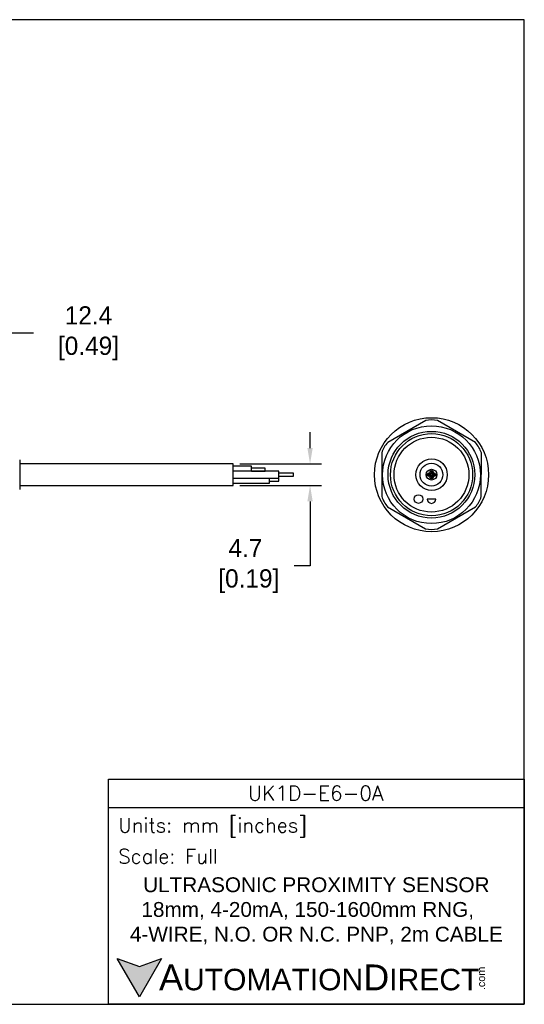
# Model space of a CAD drawing. Header units: inches. Extents: x 0 to 279, y 0 to 216.
# Tile 5 of 5: x 169 to 279, y 0 to 216. Entities that reach past the tile are written whole.
import ezdxf

# ---------------------------------------------------------------- set-up
doc = ezdxf.new("R2010")
doc.units = ezdxf.units.IN
doc.header["$LTSCALE"] = 10
doc.header["$MEASUREMENT"] = 0
doc.layers.add('DIM', color=140, linetype='Continuous')
doc.layers.add('Text', color=140, linetype='Continuous')
doc.styles.add('\\M+2ABAC\\M+2A6A11', font='txt')
doc.styles.add('ROMANS', font='romans.shx')
doc.dimstyles.get("Standard").update_dxf_attribs({"dimtxt": 4, "dimasz": 3.5, "dimexe": 2.5, "dimexo": 1.5, "dimgap": 1, "dimtad": 0, "dimtih": 1, "dimtoh": 1, "dimdec": 1, "dimzin": 0, "dimdsep": 46, "dimtxsty": 'Standard', "dimcen": 0, "dimadec": 0, "dimazin": 0, "dimtfac": 1, "dimtdec": 1, "dimtofl": 0, "dimtmove": 0, "dimatfit": 3, "dimfxl": 0, "dimtolj": 1, "dimtzin": 0, "dimarcsym": 0})

# ---------------------------------------------------------------- blocks, each defined once
blk = doc.blocks.new('*D5')
at = {"layer": 'Defpoints', "color": 0}
for p in [(153.46, 147.13), (165.85, 124.13), (153.46, 118.97)]:
    blk.add_point(p, dxfattribs=at)
at = {"layer": 'DIM', "color": 0, "lineweight": -2}
for p, q in [((153.46, 120.47), (153.46, 149.63)), ((165.85, 125.63), (165.85, 149.63)), ((162.35, 147.13), (156.96, 147.13)), ((171.84, 147.13), (165.85, 147.13))]:
    blk.add_line(p, q, dxfattribs=at)
at = {"layer": 'DIM', "color": 0}
for points in [[(156.96, 147.71), (156.96, 146.54), (153.46, 147.13)], [(162.35, 147.71), (162.35, 146.54), (165.85, 147.13)]]:
    blk.add_solid(points, dxfattribs=at)
at = {"layer": 'DIM', "color": 0, "insert": (183.17, 147.13), "char_height": 4, "attachment_point": 5}
blk.add_mtext('\\A1; 12.4\\P [0.49]', dxfattribs=at)
blk = doc.blocks.new('*D3')
at = {"layer": 'Defpoints', "color": 0}
for p in [(215.61, 118.48), (215.61, 113.78), (232.46, 113.78)]:
    blk.add_point(p, dxfattribs=at)
at = {"layer": 'DIM', "color": 0, "lineweight": -2}
for p, q in [((232.46, 121.98), (232.46, 125.48)), ((217.11, 118.48), (234.96, 118.48)), ((217.11, 113.78), (234.96, 113.78)), ((232.46, 110.28), (232.46, 96.12)), ((232.46, 96.12), (228.96, 96.12))]:
    blk.add_line(p, q, dxfattribs=at)
at = {"layer": 'DIM', "color": 0}
for points in [[(231.88, 121.98), (233.05, 121.98), (232.46, 118.48)], [(231.88, 110.28), (233.05, 110.28), (232.46, 113.78)]]:
    blk.add_solid(points, dxfattribs=at)
at = {"layer": 'DIM', "color": 0, "insert": (218.3, 96.12), "char_height": 4, "attachment_point": 5}
blk.add_mtext('\\A1;4.7\\P [0.19]', dxfattribs=at)

msp = doc.modelspace()

# ---------------------------------------------------------------- hatches: boundary and pattern name
at = {"layer": 'Text'}
msp.add_hatch(color=256, dxfattribs=at).paths.add_polyline_path([(199.93, 10.07), (195.08, 8.31), (190.23, 10.07), (195.08, 1.67)])

# ---------------------------------------------------------------- linework, layer by layer
for p, q in [((257.8, 127.98), (249.47, 123.2)), ((268.69, 123.17), (260.39, 127.98)), ((248.18, 120.95), (248.16, 111.35)), ((269.98, 111.32), (269.99, 120.92)), ((168.85, 119.38), (168.85, 112.89)), ((215.61, 118.48), (168.85, 118.48)), ((215.61, 113.78), (215.61, 118.48)), ((219.61, 117.98), (215.61, 117.98)), ((225.61, 116.88), (215.61, 116.88)), ((219.61, 116.88), (219.61, 117.98)), ((222.61, 117.58), (219.61, 117.58)), ((219.61, 116.89), (222.61, 116.89)), ((222.61, 116.89), (222.61, 117.58)), ((225.61, 115.38), (225.61, 116.88)), ((215.61, 115.38), (225.61, 115.38)), ((223.61, 114.28), (223.61, 115.38)), ((225.61, 115.33), (223.61, 115.33)), ((223.61, 114.73), (225.61, 114.73)), ((228.82, 116.43), (225.61, 116.43)), ((225.61, 115.83), (228.82, 115.83)), ((225.61, 114.73), (225.61, 115.33)), ((228.82, 115.83), (228.82, 116.43)), ((168.85, 113.78), (215.61, 113.78)), ((215.61, 114.28), (223.61, 114.28)), ((260, 110.8), (258.1, 110.8)), ((249.46, 109.1), (257.76, 104.29)), ((260.36, 104.29), (268.68, 109.07))]:
    msp.add_line(p, q)
for centre, radius in [((259.08, 116.13), 12.5), ((259.06, 116.13), 10.72), ((259.06, 116.13), 9.5), ((259.08, 116.13), 9), ((259.06, 116.13), 8.2), ((259.08, 116.13), 3.45), ((259.06, 116.13), 2.5), ((259.08, 116.13), 1.18), ((259.08, 116.68), 0.375), ((259.08, 116.68), 0.15), ((258.53, 116.13), 0.375), ((258.53, 116.13), 0.172), ((259.08, 115.58), 0.375), ((259.08, 115.58), 0.15), ((259.63, 116.13), 0.375), ((259.63, 116.13), 0.15), ((256.22, 110.8), 0.95)]:
    msp.add_circle(centre, radius)
for centre, radius, start, end in [((259.1, 122.47), 5.66, 76.7986, 103.2975), ((253.6, 119.32), 5.66, 136.7986, 163.2975), ((264.57, 119.28), 5.66, 16.7986, 43.2975), ((253.58, 112.98), 5.66, 196.7986, 223.2975), ((259.05, 110.8), 0.95, 180, 0), ((264.55, 112.95), 5.66, 316.7986, 343.2975), ((259.06, 109.8), 5.66, 256.7986, 283.2975)]:
    msp.add_arc(centre, radius, start, end)
at = {"layer": 'Defpoints'}
msp.add_lwpolyline([(279.4, 215.9), (0, 215.9), (0, 0), (279.4, 0)], close=True, dxfattribs=at)
at = {"layer": 'Text'}
msp.add_line((188.28, 43.12), (279.4, 43.12), dxfattribs=at)
for points in [[(188.28, 0), (188.28, 49.4), (279.4, 49.4), (279.4, 0)], [(199.93, 10.07), (195.08, 1.67), (190.23, 10.07), (195.08, 8.31)]]:
    msp.add_lwpolyline(points, close=True, dxfattribs=at)

# ---------------------------------------------------------------- texts
at = {"layer": 'Text', "linetype": 'Continuous', "insert": (233.7, 46.3), "char_height": 3.248, "width": 61.1425, "attachment_point": 5, "style": 'ROMANS'}
msp.add_mtext('UK1D-E6-0A', dxfattribs=at)
at = {"layer": 'Text', "attachment_point": 4}
for s, insert, char_height, width, style in [(' Units: mm [inches]', (188.28, 38.75), 3.1404, 91.118, 'ROMANS'), (' Scale: Full', (188.28, 32.47), 3.1404, 91.118, 'ROMANS'), ('{\\fArial|b0|i0|c0|p34;     \\H1.2x;A\\H0.8333x;UTOMATION\\H1.2x;D\\H0.8333x;IRECT}', (190.23, 5.87), 4.7106, 79.7962, '\\M+2ABAC\\M+2A6A11')]:
    msp.add_mtext(s, dxfattribs=dict(at, insert=insert, char_height=char_height, width=width, style=style))
at = {"layer": 'Text', "linetype": 'Continuous', "insert": (233.84, 20.5), "char_height": 3.2482, "width": 93.3046, "attachment_point": 5}
msp.add_mtext('{\\fArial|b0|i0|c0|p34;ULTRASONIC PROXIMITY SENSOR\\P18mm, 4-20mA, 150-1600mm RNG,    4-WIRE, N.O. OR N.C. PNP, 2m CABLE}', dxfattribs=at)
at = {"layer": 'Text', "insert": (269.12, 3.11), "char_height": 1.6958, "width": 5.0253, "attachment_point": 1, "rotation": 90, "style": '\\M+2ABAC\\M+2A6A11'}
msp.add_mtext('{\\fArial|b0|i0|c0|p34;.com}', dxfattribs=at)

# ---------------------------------------------------------------- dimensions: what is measured, and where the dimension line sits
at = {"layer": 'DIM'}
dim = msp.add_linear_dim(base=(153.46, 147.13), p1=(165.85, 124.13), p2=(153.46, 118.97), angle=180, text=' <>', dimstyle='Standard', override={"dimpost": '\\X', "dimtmove": 1}, dxfattribs=at)
dim.commit()
dim.dimension.update_dxf_attribs({"geometry": '*D5', "text_midpoint": (183.17, 151.77), "dimtype": 160})
dim = msp.add_linear_dim(base=(232.46, 113.78), p1=(215.61, 118.48), p2=(215.61, 113.78), angle=90, dimstyle='Standard', override={"dimpost": '\\X'}, dxfattribs=at)
dim.commit()
dim.dimension.update_dxf_attribs({"geometry": '*D3', "text_midpoint": (218.3, 96.12), "dimtype": 160})

doc.saveas('drawing.dxf')
